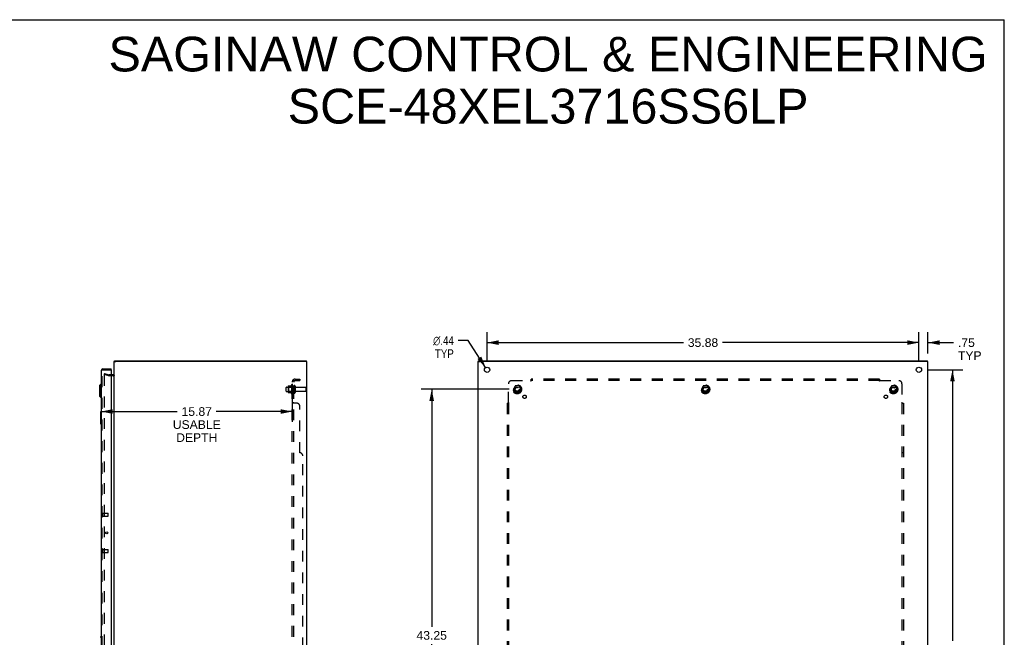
# Model space of a CAD drawing. Header units: inches. Extents: x 0 to 164, y 0 to 106.
# Tile 15 of 15: x 82 to 164, y 55 to 106. Entities that reach past the tile are written whole.
import ezdxf

# ---------------------------------------------------------------- set-up
doc = ezdxf.new("R2010")
doc.units = ezdxf.units.IN
doc.header["$LTSCALE"] = 8.997745
doc.header["$MEASUREMENT"] = 0
doc.linetypes.add('HIDDEN', pattern=[0.2, 0.1, -0.1])
doc.layers.get('0').update_dxf_attribs({"linetype": 'CONTINUOUS'})
for name, color, linetype in [('DEFAULT_2', 8, 'HIDDEN'), ('DIMENSIONS', 7, 'CONTINUOUS'), ('DOOR_ASSEMBLY', 7, 'CONTINUOUS'), ('SUBPANEL', 7, 'CONTINUOUS')]:
    doc.layers.add(name, color=color, linetype=linetype)
doc.styles.get("Standard").update_dxf_attribs({"font": 'arial.ttf'})
doc.styles.add('TEXTSTYLE_1', font='gdt', dxfattribs={"width": 0.8})
doc.dimstyles.new('DIMSTYLE_1', dxfattribs={"dimtxt": 0.721744, "dimasz": 0.962326, "dimexe": 0.09, "dimexo": 0.07, "dimgap": 0.0375, "dimtad": 0, "dimtih": 1, "dimtoh": 1, "dimzin": 4, "dimdsep": 46, "dimtxsty": 'Standard', "dimblk": '_FILLED', "dimblk1": '_FILLED', "dimblk2": '_FILLED', "dimcen": 0.09, "dimadec": 3, "dimazin": 1, "dimtfac": 1, "dimtdec": 3, "dimtofl": 0, "dimtmove": 0, "dimatfit": 3, "dimldrblk": '_FILLED', "dimfxl": 0, "dimtolj": 1, "dimtzin": 4, "dimarcsym": 0})
doc.dimstyles.new('DIMSTYLE_2', dxfattribs={"dimtxt": 0.721744, "dimasz": 0.962326, "dimexe": 0.09, "dimexo": 0.07, "dimgap": 0.09, "dimtad": 0, "dimtih": 1, "dimtoh": 1, "dimzin": 4, "dimdsep": 46, "dimtxsty": 'Standard', "dimblk": '_FILLED', "dimblk1": '_FILLED', "dimblk2": '_FILLED', "dimcen": 0.09, "dimadec": 3, "dimazin": 1, "dimtfac": 1, "dimtdec": 3, "dimtofl": 0, "dimtmove": 0, "dimatfit": 1, "dimldrblk": '_FILLED', "dimfxl": 0, "dimtolj": 1, "dimtzin": 4, "dimarcsym": 0})

# ---------------------------------------------------------------- blocks, each defined once
blk = doc.blocks.new('_FILLED')
at = {"color": 0, "linetype": 'ByBlock'}
blk.add_solid([(0, 0), (-1, 0.2), (-1, -0.2)], dxfattribs=at)
blk = doc.blocks.new('*D2')
at = {"layer": 'DIMENSIONS', "color": 2, "linetype": 'Continuous'}
for p, q in [((120.626, 77.422), (120.626, 79.871)), ((156.501, 77.422), (156.501, 79.871)), ((120.626, 79.005), (136.942, 79.005)), ((156.501, 79.005), (140.186, 79.005))]:
    blk.add_line(p, q, dxfattribs=at)
at = {"layer": 'DIMENSIONS', "color": 2, "linetype": 'Continuous', "xscale": 0.9623257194, "yscale": 0.9623257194, "zscale": 0.9623257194, "rotation": 180}
blk.add_blockref('_FILLED', (120.626, 79.005), dxfattribs=at)
at = {"layer": 'DIMENSIONS', "color": 2, "linetype": 'Continuous', "xscale": 0.9623257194, "yscale": 0.9623257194, "zscale": 0.9623257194}
blk.add_blockref('_FILLED', (156.501, 79.005), dxfattribs=at)
at = {"layer": 'DIMENSIONS', "color": 2, "linetype": 'Continuous', "insert": (138.564, 79.366), "char_height": 0.7217, "width": 2.52208, "attachment_point": 2, "line_spacing_factor": 0.9}
blk.add_mtext('35.88', dxfattribs=at)
blk = doc.blocks.new('*D3')
at = {"layer": 'DIMENSIONS', "color": 2, "linetype": 'Continuous'}
for p, q in [((157.175, 76.748), (160.156, 76.748)), ((159.29, 76.748), (159.29, 54.22)), ((159.29, 30.248), (159.29, 52.776)), ((157.175, 30.248), (160.156, 30.248))]:
    blk.add_line(p, q, dxfattribs=at)
at = {"layer": 'DIMENSIONS', "color": 2, "linetype": 'Continuous', "xscale": 0.9623257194, "yscale": 0.9623257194, "zscale": 0.9623257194}
for p, rotation in [((159.29, 76.748), 90), ((159.29, 30.248), 270)]:
    blk.add_blockref('_FILLED', p, dxfattribs=dict(at, rotation=rotation))
at = {"layer": 'DIMENSIONS', "color": 2, "linetype": 'Continuous', "insert": (159.29, 53.859), "char_height": 0.7217, "width": 2.52208, "attachment_point": 2, "line_spacing_factor": 0.9}
blk.add_mtext('46.50', dxfattribs=at)
blk = doc.blocks.new('*D8')
at = {"layer": 'DIMENSIONS', "color": 2, "linetype": 'Continuous'}
for p, q in [((88.573, 75.574), (88.573, 72.408)), ((104.441, 75.574), (104.441, 72.408)), ((88.573, 73.274), (94.885, 73.274)), ((104.441, 73.274), (98.129, 73.274))]:
    blk.add_line(p, q, dxfattribs=at)
at = {"layer": 'DIMENSIONS', "color": 2, "linetype": 'Continuous', "xscale": 0.9623257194, "yscale": 0.9623257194, "zscale": 0.9623257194, "rotation": 180}
blk.add_blockref('_FILLED', (88.573, 73.274), dxfattribs=at)
at = {"layer": 'DIMENSIONS', "color": 2, "linetype": 'Continuous', "xscale": 0.9623257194, "yscale": 0.9623257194, "zscale": 0.9623257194}
blk.add_blockref('_FILLED', (104.441, 73.274), dxfattribs=at)
at = {"layer": 'DIMENSIONS', "color": 2, "linetype": 'Continuous', "insert": (96.507, 73.635), "char_height": 0.7217, "width": 3.97094, "attachment_point": 2, "line_spacing_factor": 0.9}
blk.add_mtext('15.87\\PUSABLE\\PDEPTH', dxfattribs=at)
blk = doc.blocks.new('*D11')
at = {"layer": 'DIMENSIONS', "color": 2, "linetype": 'Continuous'}
for p, q in [((156.501, 77.422), (156.501, 79.871)), ((157.251, 78.095), (157.251, 79.871)), ((156.501, 79.005), (154.576, 79.005)), ((157.251, 79.005), (159.385, 79.005))]:
    blk.add_line(p, q, dxfattribs=at)
at = {"layer": 'DIMENSIONS', "color": 2, "linetype": 'Continuous', "xscale": 0.9623257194, "yscale": 0.9623257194, "zscale": 0.9623257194}
blk.add_blockref('_FILLED', (156.501, 79.005), dxfattribs=at)
at = {"layer": 'DIMENSIONS', "color": 2, "linetype": 'Continuous', "xscale": 0.9623257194, "yscale": 0.9623257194, "zscale": 0.9623257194, "rotation": 180}
blk.add_blockref('_FILLED', (157.251, 79.005), dxfattribs=at)
at = {"layer": 'DIMENSIONS', "color": 2, "linetype": 'Continuous', "insert": (159.746, 79.366), "char_height": 0.7217, "width": 1.95595, "attachment_point": 1, "line_spacing_factor": 0.9}
blk.add_mtext('.75\\PTYP', dxfattribs=at)
blk = doc.blocks.new('*D12')
at = {"layer": 'DIMENSIONS', "color": 2, "linetype": 'Continuous'}
for p, q in [((119.063, 79.172), (118.221, 79.172)), ((120.508, 76.932), (119.063, 79.172))]:
    blk.add_line(p, q, dxfattribs=at)
at = {"layer": 'DIMENSIONS', "color": 2, "linetype": 'Continuous', "xscale": 0.9623257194, "yscale": 0.9623257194, "zscale": 0.9623257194, "rotation": 302.8033224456}
blk.add_blockref('_FILLED', (120.508, 76.932), dxfattribs=at)
at = {"layer": 'DIMENSIONS', "color": 2, "linetype": 'Continuous', "insert": (117.861, 79.533), "char_height": 0.72174, "width": 2.36289, "attachment_point": 3, "line_spacing_factor": 0.9, "style": 'TEXTSTYLE_1'}
blk.add_mtext('{\\fgdt;n}\\fArial;.44\\PTYP', dxfattribs=at)
blk = doc.blocks.new('*D13')
at = {"layer": 'DIMENSIONS', "color": 2, "linetype": 'Continuous'}
for p, q in [((122.453, 75.123), (115.161, 75.123)), ((116.027, 75.123), (116.027, 55.386)), ((116.027, 31.873), (116.027, 53.942)), ((122.453, 31.873), (115.161, 31.873))]:
    blk.add_line(p, q, dxfattribs=at)
at = {"layer": 'DIMENSIONS', "color": 2, "linetype": 'Continuous', "xscale": 0.9623257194, "yscale": 0.9623257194, "zscale": 0.9623257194}
for p, rotation in [((116.027, 75.123), 90), ((116.027, 31.873), 270)]:
    blk.add_blockref('_FILLED', p, dxfattribs=dict(at, rotation=rotation))
at = {"layer": 'DIMENSIONS', "color": 2, "linetype": 'Continuous', "insert": (116.027, 55.025), "char_height": 0.7217, "width": 2.52208, "attachment_point": 2, "line_spacing_factor": 0.9}
blk.add_mtext('43.25', dxfattribs=at)

msp = doc.modelspace()

# ---------------------------------------------------------------- linework, layer by layer
at = {"color": 7, "linetype": 'Continuous'}
for p, q in [((0, 105.856), (163.595, 105.856)), ((163.595, 0), (163.595, 105.856)), ((89.641, 77.423), (89.786, 77.423)), ((89.661, 77.423), (89.661, 77.498)), ((105.641, 77.423), (105.486, 77.423)), ((105.611, 77.423), (105.611, 77.498)), ((119.876, 77.423), (120.026, 77.423)), ((119.901, 77.423), (119.901, 77.498)), ((157.251, 77.423), (157.101, 77.423)), ((157.226, 77.423), (157.226, 77.498))]:
    msp.add_line(p, q, dxfattribs=at)
at = {"color": 3, "linetype": 'Continuous'}
for p, q in [((89.641, 29.574), (89.641, 77.422)), ((89.661, 77.498), (105.611, 77.498)), ((105.486, 77.423), (89.796, 77.423)), ((105.641, 29.574), (105.641, 77.422)), ((119.876, 29.574), (119.876, 77.422)), ((119.901, 77.498), (157.226, 77.498)), ((157.096, 77.423), (120.031, 77.423)), ((157.251, 29.574), (157.251, 77.422)), ((89.571, 76.323), (89.398, 76.323))]:
    msp.add_line(p, q, dxfattribs=at)
for centre in [(120.626, 76.748), (156.501, 76.748)]:
    msp.add_circle(centre, 0.219, dxfattribs=at)
msp.add_arc((89.571, 76.393), 0.07, 270, 360, dxfattribs=at)
at = {"layer": 'DEFAULT_2', "color": 8, "linetype": 'HIDDEN'}
for p, q in [((88.848, 76.427), (88.828, 76.355)), ((89.213, 76.252), (88.828, 76.355)), ((88.828, 76.325), (88.828, 76.322)), ((88.828, 76.322), (88.828, 30.673)), ((88.848, 76.342), (88.846, 76.342)), ((88.848, 76.427), (89.232, 76.324)), ((89.398, 76.323), (89.242, 76.323)), ((89.571, 76.248), (89.242, 76.248)), ((103.941, 74.965), (103.941, 75.28)), ((103.971, 75.31), (104.566, 75.31)), ((104.105, 75.379), (104.105, 74.867)), ((104.125, 75.306), (104.105, 75.326)), ((104.115, 75.4), (104.343, 75.4)), ((104.125, 75.306), (104.125, 74.939)), ((104.421, 75.306), (104.125, 75.306)), ((104.371, 75.479), (104.371, 74.767)), ((104.421, 75.306), (104.441, 75.326)), ((104.421, 75.306), (104.421, 74.939)), ((104.441, 75.457), (104.441, 74.789)), ((104.566, 75.38), (104.566, 74.865)), ((104.676, 75.38), (104.676, 74.865)), ((104.738, 75.288), (105.536, 75.288)), ((105.566, 75.258), (105.566, 74.988)), ((122.963, 75.395), (122.809, 75.128)), ((123.281, 75.4), (122.972, 75.4)), ((123.444, 75.128), (123.289, 75.395)), ((138.588, 75.395), (138.434, 75.128)), ((138.906, 75.4), (138.597, 75.4)), ((139.069, 75.128), (138.914, 75.395)), ((154.213, 75.395), (154.059, 75.128)), ((154.531, 75.4), (154.222, 75.4)), ((154.694, 75.128), (154.539, 75.395)), ((103.971, 74.935), (104.566, 74.935)), ((104.125, 74.939), (104.105, 74.919)), ((104.115, 74.845), (104.343, 74.845)), ((104.421, 74.939), (104.125, 74.939)), ((104.421, 74.939), (104.441, 74.919)), ((104.738, 74.958), (105.536, 74.958)), ((122.809, 75.118), (122.963, 74.85)), ((123.281, 74.845), (122.972, 74.845)), ((123.289, 74.85), (123.444, 75.118)), ((138.434, 75.118), (138.588, 74.85)), ((138.906, 74.845), (138.597, 74.845)), ((138.914, 74.85), (139.069, 75.118)), ((154.059, 75.118), (154.213, 74.85)), ((154.531, 74.845), (154.222, 74.845)), ((154.539, 74.85), (154.694, 75.118))]:
    msp.add_line(p, q, dxfattribs=at)
for points in [[(88.846, 76.342), (88.844, 76.342), (88.842, 76.341), (88.84, 76.34), (88.838, 76.339), (88.836, 76.338), (88.834, 76.337), (88.833, 76.335), (88.831, 76.333), (88.83, 76.331), (88.829, 76.329), (88.829, 76.327), (88.828, 76.325)], [(88.852, 76.342), (88.85, 76.342), (88.848, 76.342), (88.848, 76.342)]]:
    msp.add_lwpolyline(points, dxfattribs=at)
for centre, radius in [((123.126, 75.123), 0.372), ((123.126, 75.123), 0.356), ((123.126, 75.123), 0.312), ((123.126, 75.123), 0.204), ((123.126, 75.123), 0.188), ((123.126, 75.123), 0.183), ((123.126, 75.123), 0.165), ((138.751, 75.123), 0.372), ((138.751, 75.123), 0.356), ((138.751, 75.123), 0.312), ((138.751, 75.123), 0.204), ((138.751, 75.123), 0.188), ((138.751, 75.123), 0.183), ((138.751, 75.123), 0.165), ((154.376, 75.123), 0.372), ((154.376, 75.123), 0.356), ((154.376, 75.123), 0.312), ((154.376, 75.123), 0.204), ((154.376, 75.123), 0.188), ((154.376, 75.123), 0.183), ((154.376, 75.123), 0.165)]:
    msp.add_circle(centre, radius, dxfattribs=at)
for centre, radius, start, end in [((89.242, 76.363), 0.115, 255, 270), ((89.242, 76.363), 0.04, 255, 270), ((89.571, 76.393), 0.145, 270, 317.01419), ((103.971, 75.28), 0.03, 90, 180), ((104.115, 75.39), 0.01, 90, 174.80617), ((104.246, 75.379), 0.141, 174.79195, 180), ((104.324, 75.41), 0.01, 270, 336.03207), ((104.971, 75.123), 0.698, 149.33687, 156.03207), ((104.402, 75.457), 0.0384, 0, 145.55034), ((104.621, 75.38), 0.055, 0, 180), ((104.738, 75.35), 0.0625, 180, 270), ((105.536, 75.258), 0.03, 0, 90), ((122.972, 75.39), 0.01, 90.01235, 149.98915), ((123.281, 75.39), 0.01, 30.01204, 89.98872), ((138.597, 75.39), 0.01, 90.01235, 149.98915), ((138.906, 75.39), 0.01, 30.01204, 89.98872), ((154.222, 75.39), 0.01, 90.01235, 149.98915), ((154.531, 75.39), 0.01, 30.01204, 89.98872), ((103.971, 74.965), 0.03, 180, 270), ((104.246, 74.867), 0.141, 180, 185.20805), ((104.115, 74.855), 0.01, 185.19383, 270), ((104.324, 74.835), 0.01, 23.96793, 90), ((104.971, 75.123), 0.698, 203.96793, 210.66313), ((104.402, 74.789), 0.0384, 214.44966, 360), ((104.621, 74.865), 0.055, 180, 360), ((104.738, 74.895), 0.0625, 90, 180), ((105.536, 74.988), 0.03, 270, 360), ((122.817, 75.123), 0.01, 150.01268, 209.98829), ((122.972, 74.855), 0.01, 210.01204, 269.98872), ((123.281, 74.855), 0.01, 270.01235, 329.98915), ((123.435, 75.123), 0.01, 330.01268, 29.98829), ((138.442, 75.123), 0.01, 150.01268, 209.98829), ((138.597, 74.855), 0.01, 210.01204, 269.98872), ((138.906, 74.855), 0.01, 270.01235, 329.98915), ((139.06, 75.123), 0.01, 330.01268, 29.98829), ((154.067, 75.123), 0.01, 150.01268, 209.98829), ((154.222, 74.855), 0.01, 210.01204, 269.98872), ((154.531, 74.855), 0.01, 270.01235, 329.98915), ((154.685, 75.123), 0.01, 330.01268, 29.98829)]:
    msp.add_arc(centre, radius, start, end, dxfattribs=at)
at = {"layer": 'DOOR_ASSEMBLY', "color": 3, "linetype": 'Continuous'}
for p, q in [((88.573, 76.678), (88.573, 30.318)), ((88.718, 76.823), (89.398, 76.823)), ((89.398, 76.733), (89.398, 30.263))]:
    msp.add_line(p, q, dxfattribs=at)
at = {"layer": 'DOOR_ASSEMBLY', "color": 8, "linetype": 'HIDDEN'}
for p, q in [((88.648, 30.318), (88.648, 76.678)), ((88.718, 76.748), (89.383, 76.748)), ((88.691, 64.548), (88.691, 64.832)), ((88.691, 64.814), (89.138, 64.814)), ((89.148, 64.576), (89.148, 64.804)), ((88.691, 64.566), (89.138, 64.566)), ((88.691, 61.548), (88.691, 61.832)), ((88.691, 61.814), (89.138, 61.814)), ((88.691, 61.566), (89.138, 61.566)), ((89.148, 61.576), (89.148, 61.804))]:
    msp.add_line(p, q, dxfattribs=at)
at = {"layer": 'DOOR_ASSEMBLY', "color": 7, "linetype": 'Continuous'}
for p, q in [((89.398, 76.748), (89.383, 76.748)), ((89.398, 76.748), (89.398, 76.823)), ((88.415, 75.427), (88.533, 75.546)), ((88.415, 75.427), (88.415, 74.561)), ((88.533, 75.546), (88.533, 74.443)), ((88.533, 75.546), (88.573, 75.546)), ((88.415, 74.561), (88.533, 74.443)), ((88.533, 74.443), (88.573, 74.443)), ((88.513, 73.233), (88.513, 72.263)), ((88.528, 73.248), (88.573, 73.248)), ((88.559, 73.148), (88.559, 72.348)), ((88.528, 72.248), (88.573, 72.248)), ((88.526, 54.502), (88.471, 54.502))]:
    msp.add_line(p, q, dxfattribs=at)
for points in [[(88.558, 73.184), (88.558, 73.178), (88.559, 73.173), (88.559, 73.167), (88.559, 73.16), (88.559, 73.154), (88.559, 73.148)], [(88.559, 72.348), (88.559, 72.342), (88.559, 72.335), (88.559, 72.329), (88.559, 72.323), (88.558, 72.317), (88.558, 72.312)]]:
    msp.add_lwpolyline(points, dxfattribs=at)
at = {"layer": 'DOOR_ASSEMBLY', "color": 3, "linetype": 'Continuous'}
msp.add_circle((89.026, 63.19), 0.094, dxfattribs=at)
for centre, radius, start, end in [((88.718, 76.678), 0.145, 90, 180), ((89.383, 76.733), 0.015, 0, 90)]:
    msp.add_arc(centre, radius, start, end, dxfattribs=at)
at = {"layer": 'DOOR_ASSEMBLY', "color": 8, "linetype": 'HIDDEN'}
for centre, radius, start, end in [((88.718, 76.678), 0.07, 90, 180), ((88.669, 64.832), 0.0215, 360, 180), ((89.138, 64.804), 0.01, 360, 90), ((88.669, 64.548), 0.0215, 180, 0), ((89.138, 64.576), 0.01, 270, 0), ((88.669, 61.832), 0.0215, 360, 180), ((88.669, 61.548), 0.0215, 180, 0), ((89.138, 61.804), 0.01, 360, 90), ((89.138, 61.576), 0.01, 270, 0)]:
    msp.add_arc(centre, radius, start, end, dxfattribs=at)
at = {"layer": 'DOOR_ASSEMBLY', "color": 7, "linetype": 'Continuous'}
for centre, start, end in [((88.528, 73.233), 90, 180), ((88.558, 73.233), 0, 90), ((88.528, 72.263), 180, 270), ((88.558, 72.263), 270, 360)]:
    msp.add_arc(centre, 0.015, start, end, dxfattribs=at)
at = {"layer": 'SUBPANEL', "color": 8, "linetype": 'HIDDEN'}
for p, q in [((104.441, 31.154), (104.441, 75.842)), ((104.566, 75.842), (104.441, 75.842)), ((104.566, 75.373), (104.441, 75.373)), ((104.495, 75.88), (104.591, 75.801)), ((104.527, 75.837), (104.529, 75.837)), ((104.529, 75.837), (104.531, 75.836)), ((104.531, 75.836), (104.532, 75.835)), ((104.566, 31.154), (104.566, 75.842)), ((104.678, 75.967), (105.066, 75.967)), ((104.678, 75.842), (105.066, 75.842)), ((105.066, 75.967), (105.066, 75.842)), ((122.407, 74.002), (122.407, 75.592)), ((122.657, 75.842), (124.247, 75.842)), ((124.26, 75.822), (124.256, 75.828)), ((124.282, 75.801), (124.282, 75.967)), ((153.22, 75.967), (124.282, 75.967)), ((153.22, 75.842), (124.282, 75.842)), ((153.22, 75.967), (153.22, 75.801)), ((153.255, 75.842), (154.845, 75.842)), ((155.095, 75.592), (155.095, 74.002)), ((104.566, 74.873), (104.441, 74.873)), ((104.566, 74.645), (104.441, 74.645)), ((104.566, 74.364), (104.441, 74.364)), ((104.566, 74.002), (104.441, 74.002)), ((104.463, 73.982), (104.46, 73.984)), ((104.467, 73.981), (104.463, 73.982)), ((104.816, 73.967), (104.495, 73.967)), ((105.066, 69.842), (105.066, 73.717)), ((122.282, 73.967), (122.282, 33.029)), ((122.282, 73.967), (122.448, 73.967)), ((122.407, 73.967), (122.407, 33.029)), ((155.054, 73.967), (155.22, 73.967)), ((155.075, 73.989), (155.082, 73.993)), ((155.095, 73.967), (155.095, 33.029)), ((155.22, 73.967), (155.22, 33.029)), ((105.316, 37.404), (105.316, 69.592)), ((122.282, 69.842), (122.407, 69.842)), ((155.22, 69.842), (155.095, 69.842))]:
    msp.add_line(p, q, dxfattribs=at)
for points in [[(104.463, 75.862), (104.46, 75.86), (104.457, 75.859), (104.454, 75.858), (104.452, 75.856), (104.449, 75.854), (104.447, 75.853), (104.445, 75.851), (104.444, 75.849), (104.442, 75.848), (104.442, 75.846), (104.441, 75.844), (104.441, 75.843), (104.441, 75.842)], [(104.495, 75.88), (104.493, 75.878), (104.491, 75.876), (104.488, 75.874), (104.486, 75.873), (104.483, 75.871), (104.48, 75.869), (104.476, 75.868), (104.473, 75.866), (104.47, 75.865), (104.463, 75.862)], [(104.509, 75.842), (104.509, 75.842), (104.508, 75.842), (104.508, 75.842), (104.507, 75.842), (104.507, 75.842), (104.507, 75.842), (104.506, 75.842), (104.506, 75.842), (104.506, 75.842)], [(104.506, 75.842), (104.506, 75.842), (104.506, 75.842), (104.506, 75.842), (104.507, 75.842), (104.507, 75.842), (104.507, 75.842), (104.508, 75.842), (104.508, 75.842), (104.508, 75.841), (104.509, 75.841), (104.51, 75.841), (104.51, 75.841), (104.511, 75.841), (104.511, 75.841), (104.512, 75.841), (104.512, 75.841), (104.513, 75.841), (104.514, 75.841), (104.514, 75.84), (104.515, 75.84), (104.516, 75.84), (104.516, 75.84), (104.517, 75.84), (104.518, 75.84), (104.518, 75.839), (104.519, 75.839), (104.52, 75.839), (104.521, 75.839), (104.521, 75.839), (104.522, 75.839), (104.523, 75.838), (104.524, 75.838), (104.524, 75.838), (104.525, 75.838), (104.526, 75.837), (104.527, 75.837), (104.527, 75.837)], [(104.532, 75.835), (104.534, 75.835), (104.535, 75.835), (104.536, 75.834), (104.537, 75.834), (104.538, 75.834), (104.539, 75.833), (104.539, 75.833), (104.54, 75.833), (104.541, 75.832), (104.542, 75.832), (104.543, 75.832), (104.544, 75.831), (104.545, 75.831), (104.546, 75.83), (104.547, 75.83), (104.548, 75.83), (104.549, 75.829), (104.55, 75.829), (104.551, 75.828), (104.552, 75.828), (104.553, 75.827), (104.554, 75.827), (104.555, 75.827), (104.556, 75.826), (104.557, 75.826), (104.558, 75.825), (104.558, 75.825), (104.559, 75.825), (104.56, 75.824), (104.561, 75.824), (104.562, 75.823), (104.562, 75.823), (104.563, 75.823), (104.564, 75.822), (104.564, 75.822), (104.565, 75.821), (104.566, 75.821), (104.566, 75.821), (104.567, 75.82), (104.568, 75.82), (104.568, 75.82), (104.569, 75.82), (104.569, 75.819), (104.569, 75.819), (104.57, 75.819), (104.57, 75.819)], [(104.58, 75.818), (104.579, 75.82), (104.577, 75.822), (104.575, 75.824), (104.573, 75.826), (104.572, 75.828), (104.57, 75.831), (104.569, 75.833), (104.568, 75.835), (104.567, 75.837), (104.566, 75.838), (104.566, 75.84), (104.566, 75.842)], [(104.57, 75.819), (104.57, 75.819), (104.57, 75.819), (104.57, 75.819), (104.57, 75.819), (104.569, 75.819), (104.569, 75.819), (104.569, 75.82), (104.568, 75.82), (104.568, 75.82), (104.567, 75.82), (104.567, 75.821), (104.567, 75.821), (104.566, 75.822)], [(104.591, 75.801), (104.592, 75.801), (104.592, 75.802), (104.592, 75.803), (104.592, 75.804), (104.591, 75.805), (104.591, 75.806), (104.59, 75.807), (104.589, 75.808), (104.588, 75.81), (104.587, 75.811), (104.585, 75.813), (104.584, 75.814), (104.58, 75.818)], [(124.258, 75.853), (124.256, 75.851), (124.254, 75.849), (124.253, 75.848), (124.251, 75.846), (124.25, 75.844), (124.248, 75.843), (124.247, 75.842)], [(124.256, 75.828), (124.255, 75.831), (124.254, 75.833), (124.252, 75.835), (124.251, 75.837), (124.25, 75.838), (124.248, 75.84), (124.247, 75.842)], [(124.265, 75.86), (124.261, 75.856), (124.258, 75.853)], [(124.282, 75.801), (124.281, 75.801), (124.279, 75.802), (124.278, 75.803), (124.276, 75.804), (124.275, 75.805), (124.273, 75.806), (124.272, 75.807), (124.271, 75.808), (124.269, 75.81), (124.268, 75.811), (124.266, 75.813), (124.265, 75.814), (124.264, 75.816), (124.263, 75.818), (124.262, 75.82), (124.26, 75.822)], [(124.282, 75.88), (124.281, 75.878), (124.28, 75.876), (124.278, 75.874), (124.277, 75.873), (124.275, 75.871), (124.274, 75.869), (124.272, 75.868), (124.271, 75.866), (124.27, 75.865), (124.268, 75.863), (124.267, 75.862), (124.265, 75.86)], [(153.22, 75.88), (153.221, 75.878), (153.223, 75.876), (153.224, 75.874), (153.226, 75.873), (153.227, 75.871), (153.228, 75.869), (153.23, 75.868), (153.231, 75.866), (153.233, 75.865), (153.234, 75.863), (153.235, 75.862), (153.237, 75.86), (153.241, 75.856)], [(153.22, 75.801), (153.222, 75.801), (153.223, 75.802), (153.225, 75.803), (153.226, 75.804), (153.228, 75.805), (153.229, 75.806), (153.23, 75.807), (153.232, 75.808), (153.233, 75.81), (153.235, 75.811), (153.236, 75.813), (153.237, 75.814), (153.238, 75.816), (153.24, 75.818), (153.241, 75.82), (153.242, 75.822), (153.246, 75.828)], [(153.241, 75.856), (153.245, 75.853), (153.246, 75.851), (153.248, 75.849), (153.25, 75.848), (153.251, 75.846), (153.253, 75.844), (153.254, 75.843), (153.255, 75.842)], [(153.246, 75.828), (153.247, 75.831), (153.249, 75.833), (153.25, 75.835), (153.251, 75.837), (153.253, 75.838), (153.254, 75.84), (153.255, 75.842)], [(104.46, 73.984), (104.457, 73.985), (104.454, 73.987), (104.451, 73.988), (104.448, 73.99), (104.446, 73.992), (104.444, 73.994), (104.443, 73.996), (104.442, 73.998), (104.441, 73.999), (104.441, 74.001), (104.441, 74.002)], [(104.457, 73.985), (104.454, 73.987), (104.452, 73.988), (104.449, 73.99), (104.447, 73.991), (104.445, 73.993), (104.444, 73.995), (104.442, 73.996), (104.442, 73.998), (104.441, 73.999), (104.441, 74.001), (104.441, 74.002)], [(104.493, 73.968), (104.491, 73.97), (104.488, 73.971), (104.486, 73.972), (104.483, 73.974), (104.48, 73.975), (104.476, 73.977), (104.466, 73.981)], [(104.495, 73.967), (104.493, 73.968), (104.49, 73.97), (104.488, 73.971), (104.485, 73.973), (104.481, 73.974), (104.478, 73.976), (104.474, 73.978)], [(104.569, 73.995), (104.568, 73.997), (104.567, 73.998), (104.566, 73.999), (104.566, 74.001), (104.566, 74.002)], [(104.573, 73.991), (104.572, 73.993), (104.57, 73.994), (104.569, 73.995), (104.568, 73.997), (104.567, 73.998), (104.566, 73.999), (104.566, 74.001), (104.566, 74.002)], [(104.592, 73.973), (104.591, 73.974), (104.591, 73.976), (104.59, 73.977), (104.589, 73.979), (104.588, 73.98), (104.587, 73.981), (104.585, 73.983), (104.584, 73.984), (104.582, 73.985), (104.58, 73.986), (104.579, 73.988), (104.577, 73.989), (104.575, 73.99), (104.573, 73.991), (104.572, 73.993), (104.57, 73.994)], [(104.591, 73.967), (104.592, 73.968), (104.592, 73.97), (104.592, 73.971), (104.592, 73.973), (104.591, 73.974), (104.591, 73.976), (104.59, 73.977), (104.589, 73.979), (104.588, 73.98), (104.587, 73.981), (104.585, 73.983), (104.584, 73.984), (104.582, 73.985)], [(104.591, 73.967), (104.592, 73.968), (104.592, 73.97), (104.592, 73.971)], [(122.369, 73.967), (122.371, 73.968), (122.373, 73.97), (122.375, 73.971), (122.377, 73.973), (122.379, 73.974), (122.381, 73.976), (122.382, 73.978), (122.384, 73.979), (122.386, 73.981), (122.387, 73.982), (122.389, 73.984)], [(122.389, 73.984), (122.395, 73.99), (122.397, 73.992), (122.399, 73.994), (122.401, 73.996), (122.403, 73.998), (122.404, 73.999), (122.406, 74.001), (122.407, 74.002)], [(122.421, 73.993), (122.419, 73.994), (122.416, 73.995), (122.414, 73.997), (122.412, 73.998), (122.411, 73.999), (122.409, 74.001), (122.407, 74.002)], [(122.448, 73.967), (122.448, 73.968), (122.447, 73.97), (122.446, 73.971), (122.445, 73.973), (122.444, 73.974), (122.443, 73.976), (122.442, 73.977), (122.441, 73.979), (122.44, 73.98), (122.438, 73.981), (122.436, 73.983), (122.435, 73.984), (122.433, 73.985), (122.431, 73.986), (122.429, 73.988), (122.427, 73.989), (122.421, 73.993)], [(155.054, 73.967), (155.055, 73.968), (155.055, 73.97), (155.056, 73.971), (155.057, 73.973), (155.058, 73.974), (155.059, 73.976), (155.06, 73.977), (155.061, 73.979), (155.063, 73.98), (155.064, 73.981), (155.066, 73.983), (155.067, 73.984), (155.069, 73.985), (155.071, 73.986), (155.073, 73.988), (155.075, 73.989)], [(155.082, 73.993), (155.084, 73.994), (155.086, 73.995), (155.088, 73.997), (155.09, 73.998), (155.092, 73.999), (155.093, 74.001), (155.095, 74.002)], [(155.106, 73.991), (155.104, 73.993), (155.103, 73.995), (155.101, 73.996), (155.099, 73.998), (155.098, 73.999), (155.096, 74.001), (155.095, 74.002)], [(155.114, 73.984), (155.109, 73.988), (155.106, 73.991)], [(155.133, 73.967), (155.131, 73.968), (155.13, 73.97), (155.128, 73.971), (155.126, 73.972), (155.124, 73.974), (155.122, 73.975), (155.121, 73.977), (155.119, 73.978), (155.118, 73.979), (155.116, 73.981), (155.115, 73.982), (155.114, 73.984)]]:
    msp.add_lwpolyline(points, dxfattribs=at)
for centre, radius in [((123.126, 75.123), 0.25), ((138.751, 75.123), 0.25), ((154.376, 75.123), 0.25), ((123.745, 74.504), 0.141), ((153.757, 74.504), 0.141)]:
    msp.add_circle(centre, radius, dxfattribs=at)
for centre, radius, start, end in [((104.678, 75.73), 0.237, 90, 180), ((104.678, 75.73), 0.112, 90, 180), ((122.657, 75.592), 0.25, 90, 180), ((154.845, 75.592), 0.25, 0, 90), ((104.816, 73.717), 0.25, 0, 90), ((105.066, 69.592), 0.25, 0, 90)]:
    msp.add_arc(centre, radius, start, end, dxfattribs=at)

# ---------------------------------------------------------------- texts
at = {"layer": 'DIMENSIONS', "color": 2, "linetype": 'Continuous', "insert": (125.696, 104.438), "char_height": 2.88698, "width": 72.91495, "attachment_point": 2, "line_spacing_factor": 0.9}
msp.add_mtext('SAGINAW CONTROL & ENGINEERING\\PSCE-48XEL3716SS6LP', dxfattribs=at)

# ---------------------------------------------------------------- dimensions: what is measured, and where the dimension line sits
at = {"layer": 'DIMENSIONS', "color": 2, "linetype": 'Continuous'}
dim = msp.add_diameter_dim_2p(p1=(120.508, 76.932), p2=(120.745, 76.564), text='%%c<>\\PTYP', dimstyle='DIMSTYLE_2', override={"dimpost": '<>'}, dxfattribs=at)
dim.commit()
dim.dimension.update_dxf_attribs({"geometry": '*D12', "text_midpoint": (116.679, 78.631), "dimtype": 163})
dim = msp.add_linear_dim(base=(156.50114434, 79.005200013), p1=(120.62614434, 77.351538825), p2=(156.50114434, 77.351538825), dimstyle='DIMSTYLE_1', dxfattribs=at)
dim.commit()
dim.dimension.update_dxf_attribs({"geometry": '*D2', "text_midpoint": (138.560772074, 79.001176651), "dimtype": 160})
for base, p1, p2, text, picture, middle in [((156.501, 79.005), (157.251, 78.025), (156.501, 77.352), '<>\\PTYP', '*D11', (160.724, 78.464)), ((88.573, 73.274), (104.441, 75.644), (88.573, 75.644), '<>\\PUSABLE\\PDEPTH', '*D8', (96.507, 72.192))]:
    dim = msp.add_linear_dim(base=base, p1=p1, p2=p2, angle=180, text=text, dimstyle='DIMSTYLE_1', dxfattribs=at)
    dim.commit()
    dim.dimension.update_dxf_attribs({"geometry": picture, "text_midpoint": middle, "dimtype": 160})
for base, p1, p2, angle, picture, middle in [((159.29, 76.748), (157.105, 30.248), (157.105, 76.748), 90, '*D3', (159.271, 53.494)), ((116.027, 31.873), (122.523, 75.123), (122.523, 31.873), 270, '*D13', (116.011, 54.66))]:
    dim = msp.add_linear_dim(base=base, p1=p1, p2=p2, angle=angle, dimstyle='DIMSTYLE_1', dxfattribs=at)
    dim.commit()
    dim.dimension.update_dxf_attribs({"geometry": picture, "text_midpoint": middle, "dimtype": 160})

doc.saveas('drawing.dxf')
